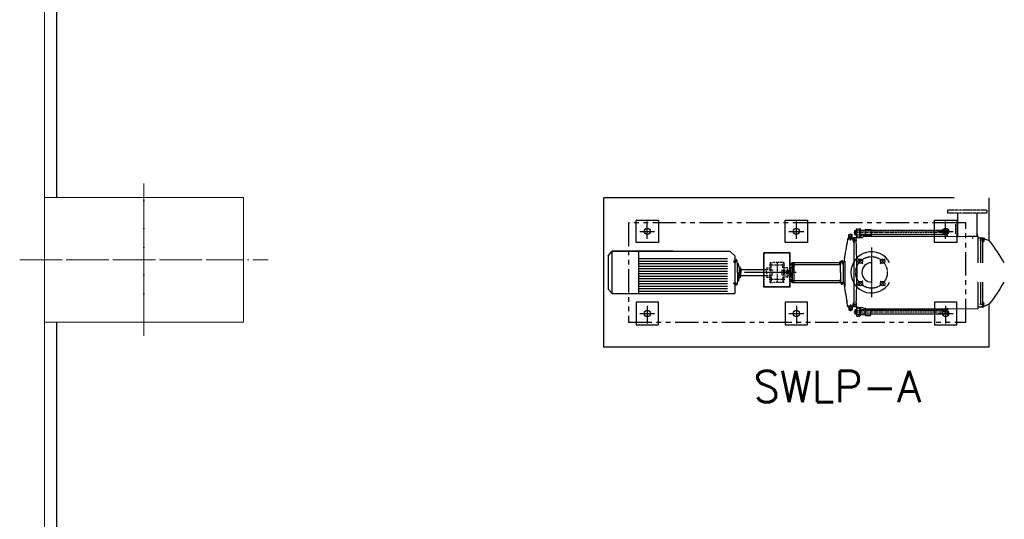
# Model space of a CAD drawing. Header units: inches. Extents: x -4968858 to -265257, y -220693 to 1871410.
# Tile 24 of 225: x -2040042 to -2036081, y 984800 to 986809. Entities that reach past the tile are written whole.
import ezdxf

# ---------------------------------------------------------------- set-up
doc = ezdxf.new("R2010")
doc.units = ezdxf.units.IN
doc.header["$MEASUREMENT"] = 0
for name, pattern in [('CENTER', [2, 1.25, -0.25, 0.25, -0.25]), ('CL-1', [1.25, 1, -0.125, 0, -0.125]), ('CONTINOUS', [0]), ('DASHED', [0.75, 0.5, -0.25]), ('PHANTOM', [2.5, 1.25, -0.25, 0.25, -0.25, 0.25, -0.25]), ('PHANTOM2', [1.25, 0.625, -0.125, 0.125, -0.125, 0.125, -0.125])]:
    doc.linetypes.add(name, pattern=pattern)
for name, color, linetype, lineweight in [('01_WALL', 54, 'Continuous', 15), ('13.CIVIL', 54, 'Continuous', 15), ('1_Text3.5', 2, 'Continuous', 18), ('CENTER', 1, 'CL-1', 13)]:
    doc.layers.add(name, color=color, linetype=linetype, lineweight=lineweight)
for name, color, linetype in [('08.SEAL WTR.PIPE', 33, 'Continuous'), ('1', 1, 'Continuous'), ('7', 1, 'CENTER'), ('9a', 6, 'PHANTOM2'), ('BOLT', 21, 'Continuous'), ('BRACKET', 240, 'Continuous'), ('COVERS', 220, 'Continuous'), ('DIFFUSER-PLATE', 50, 'Continuous'), ('DISCHARGE-CASING', 243, 'Continuous'), ('DWG', 1, 'Continuous'), ('FASTNER', 9, 'Continuous'), ('MBL', 2, 'Continuous'), ('PIN_BUSH_COUP', 7, 'Continuous'), ('SHAFT', 7, 'Continuous'), ('SUC. CASING', 2, 'Continuous')]:
    doc.layers.add(name, color=color, linetype=linetype)
doc.styles.add('1_Romans', font='romans.shx', dxfattribs={"width": 0.85})
doc.linetypes.add('FENCELINE1', pattern='A,0.25,-0.1,[133,ltypeshp.shx,S=0.1,R=0,X=-0.1,Y=0],-0.1,1', length=1.45)

# ---------------------------------------------------------------- blocks, each defined once
blk = doc.blocks.new('A$C1F1B71E3')
at = {"color": 1, "linetype": 'CENTER', "ltscale": 1.5}
for p, q in [((32704.8, 26338.9), (32704.8, 26409.3)), ((33304.8, 26338.9), (33304.8, 26409.3)), ((33904.8, 26338.9), (33904.8, 26409.3)), ((32674.5, 26369.1), (32735, 26369.1)), ((33274.5, 26369.1), (33335, 26369.1)), ((33874.5, 26369.1), (33935, 26369.1)), ((32704.8, 26069.3), (32704.8, 25998.9)), ((33304.8, 26069.3), (33304.8, 25998.9)), ((33904.8, 26069.3), (33904.8, 25998.9)), ((32674.5, 26039.1), (32735, 26039.1)), ((33274.5, 26039.1), (33335, 26039.1)), ((33874.5, 26039.1), (33935, 26039.1))]:
    blk.add_line(p, q, dxfattribs=at)
for p, q in [((32547.8, 26271.5), (32563.1, 26289.5)), ((32808.7, 26289.7), (32563.1, 26289.7)), ((32563.1, 26118.8), (32563.1, 26289.5)), ((33036.7, 26289.7), (33056.7, 26271.5)), ((33173.6, 26144.8), (33173.6, 26282.8)), ((33279.9, 26282.8), (33173.6, 26282.8)), ((33279.9, 26144.8), (33279.9, 26282.8)), ((32669.2, 26259.9), (33027.6, 26259.9)), ((32669.2, 26249.8), (33027.6, 26249.8)), ((32669.2, 26239.8), (33027.6, 26239.8)), ((32669.2, 26229.7), (33027.6, 26229.7)), ((33064.6, 26255.2), (33056.7, 26255.2)), ((33068.1, 26240.3), (33064.6, 26255.2)), ((33070.8, 26240.3), (33068.1, 26240.3)), ((33068.1, 26204.1), (33068.1, 26240.3)), ((33074.3, 26225.4), (33070.8, 26240.3)), ((33077.8, 26225.4), (33074.3, 26225.4)), ((33074.3, 26225.4), (33074.3, 26204.1)), ((33077.8, 26204.1), (33077.8, 26225.4)), ((32669.2, 26219.6), (33027.6, 26219.6)), ((32669.2, 26209.5), (33027.6, 26209.5)), ((32669.2, 26199.4), (33027.6, 26199.4)), ((32669.2, 26189.3), (33027.6, 26189.3)), ((33068.1, 26204.1), (33068.1, 26167.9)), ((33074.3, 26182.9), (33074.3, 26204.1)), ((33077.8, 26204.1), (33077.8, 26182.9)), ((32669.2, 26179.3), (33027.6, 26179.3)), ((32669.2, 26169.2), (33027.6, 26169.2)), ((32669.2, 26159.1), (33027.6, 26159.1)), ((32669.2, 26149), (33027.6, 26149)), ((33064.6, 26153), (33056.7, 26153)), ((33068.1, 26167.9), (33064.6, 26153)), ((33070.8, 26167.9), (33068.1, 26167.9)), ((33074.3, 26182.9), (33070.8, 26167.9)), ((33077.8, 26182.9), (33074.3, 26182.9)), ((33279.9, 26144.8), (33173.6, 26144.8)), ((32547.8, 26136.7), (32563.1, 26118.8)), ((32669.2, 26138.9), (33027.6, 26138.9)), ((32669.2, 26128.8), (33027.6, 26128.8))]:
    blk.add_line(p, q)
at = {"color": 7}
for p, q in [((32547.8, 26271.5), (32547.8, 26136.7)), ((32669.2, 26289.7), (32669.2, 26118.8)), ((33056.7, 26271.5), (33056.7, 26118.8)), ((33077.8, 26220.3), (33081.3, 26220.3)), ((33077.8, 26187.9), (33081.3, 26187.9)), ((33081.3, 26220.3), (33081.3, 26204.1)), ((33081.3, 26215.9), (33175.4, 26215.9)), ((33081.3, 26187.9), (33081.3, 26204.1)), ((33081.3, 26192.3), (33175.4, 26192.3))]:
    blk.add_line(p, q, dxfattribs=at)
at = {"color": 7, "linetype": 'Continuous'}
for p, q in [((32563.1, 26289.5), (33037, 26289.5)), ((32563.1, 26118.8), (33056.7, 26118.8))]:
    blk.add_line(p, q, dxfattribs=at)
at = {"color": 2, "linetype": 'DASHED', "ltscale": 12}
for p, q in [((33175.4, 26146.6), (33175.4, 26281)), ((33278.1, 26281), (33175.4, 26281)), ((33278.1, 26146.6), (33278.1, 26281)), ((33175.4, 26171.7), (33173.6, 26171.7)), ((33278.1, 26146.6), (33175.4, 26146.6)), ((33279.9, 26171.7), (33278.1, 26171.7))]:
    blk.add_line(p, q, dxfattribs=at)
at = {"color": 7, "linetype": 'DASHED', "ltscale": 12}
for p, q in [((33175.4, 26215.9), (33206.8, 26215.9)), ((33175.4, 26192.3), (33206.8, 26192.3)), ((33207.8, 26214.9), (33206.8, 26215.9)), ((33206.8, 26192.3), (33206.8, 26215.9)), ((33206.8, 26192.3), (33207.8, 26193.3)), ((33207.8, 26193.3), (33207.8, 26214.9)), ((33245.8, 26213.1), (33246.4, 26213.8)), ((33245.8, 26213.1), (33245.8, 26195.1)), ((33246.4, 26194.5), (33245.8, 26195.1)), ((33246.4, 26213.8), (33279.9, 26213.8)), ((33246.4, 26213.8), (33246.4, 26194.5)), ((33246.4, 26194.5), (33279.9, 26194.5)), ((33253.9, 26207.2), (33276.9, 26207.2)), ((33253.9, 26201), (33276.9, 26201))]:
    blk.add_line(p, q, dxfattribs=at)
at = {"color": 135}
blk.add_line((33290.9, 26204.1), (33290.9, 26216.4), dxfattribs=at)
at = {"color": 40, "linetype": 'PHANTOM', "ltscale": 75}
for points in [[(32629.8, 26404.1), (32629.8, 26004.1), (33986.4, 26004.1), (33986.4, 26404.1), (33946.2, 26404.1)], [(33946.2, 26404.1), (32629.8, 26404.1), (32629.8, 26404.1)]]:
    blk.add_lwpolyline(points, dxfattribs=at)
for points in [[(32749.8, 26324.1), (32659.8, 26324.1), (32659.8, 26414.1), (32749.8, 26414.1)], [(33349.8, 26324.1), (33259.8, 26324.1), (33259.8, 26414.1), (33349.8, 26414.1)], [(33949.8, 26324.1), (33859.8, 26324.1), (33859.8, 26414.1), (33949.8, 26414.1)], [(33060.6, 26250.4), (33052.6, 26250.4), (33052.6, 26248.1), (33060.6, 26248.1)], [(33060.6, 26248.1), (33052.6, 26248.1), (33052.6, 26245.8), (33060.6, 26245.8)], [(33060.6, 26160.1), (33052.6, 26160.1), (33052.6, 26162.4), (33060.6, 26162.4)], [(33060.6, 26157.8), (33052.6, 26157.8), (33052.6, 26160.1), (33060.6, 26160.1)], [(32749.8, 26084.1), (32659.8, 26084.1), (32659.8, 25994.1), (32749.8, 25994.1)], [(33349.8, 26084.1), (33259.8, 26084.1), (33259.8, 25994.1), (33349.8, 25994.1)], [(33949.8, 26084.1), (33859.8, 26084.1), (33859.8, 25994.1), (33949.8, 25994.1)]]:
    blk.add_lwpolyline(points, close=True)
for centre in [(32704.8, 26369.1), (33304.8, 26369.1), (33904.8, 26369.1), (32704.8, 26039.1), (33304.8, 26039.1), (33904.8, 26039.1)]:
    blk.add_circle(centre, 12.5)
at = {"color": 7, "linetype": 'DASHED', "ltscale": 12}
blk.add_arc((33253.9, 26204.1), 3.11, 90, 270, dxfattribs=at)
at = {"layer": '01_WALL'}
blk.add_line((30279.8, 47254.8), (30279.8, 19954.8), dxfattribs=at)
at = {"layer": '08.SEAL WTR.PIPE', "linetype": 'FENCELINE1', "ltscale": 300}
for p, q in [((30329.9, 26504.8), (30329.8, 29629.8)), ((30329.9, 20004.8), (30329.8, 26004.8))]:
    blk.add_line(p, q, dxfattribs=at)
at = {"layer": '1'}
for p, q in [((33952.8, 26442.3), (33952.8, 26350.3)), ((34030.8, 26442.3), (34030.8, 26350.4))]:
    blk.add_line(p, q, dxfattribs=at)
at = {"layer": '13.CIVIL'}
blk.add_line((30279.8, 47654.8), (30279.8, 17154.8), dxfattribs=at)
blk.add_lwpolyline([(30279.8, 26504.8), (30279.8, 26004.8), (31079.8, 26004.8), (31079.8, 26504.8)], close=True, dxfattribs=at)
blk.add_lwpolyline([(30279.8, 26504.8), (30279.8, 26004.8), (31079.8, 26004.8), (31079.8, 26504.8)], close=True, dxfattribs=at)
at = {"layer": '7'}
for p, q in [((34012.5, 26344.9), (34012.5, 26340.5)), ((33606.8, 26304.2), (33606.8, 26104)), ((33572, 26238.9), (33551.7, 26259.2)), ((33641.5, 26238.9), (33661.8, 26259.2)), ((33303.1, 26204.1), (33094.3, 26204.1)), ((33572, 26169.4), (33551.7, 26149)), ((33641.5, 26169.4), (33661.8, 26149))]:
    blk.add_line(p, q, dxfattribs=at)
blk.add_circle((33606.8, 26204.1), 63.5, dxfattribs=at)
at = {"layer": '9a'}
for p, q in [((34070.8, 26454.1), (33912.7, 26454.1)), ((33912.7, 26454.1), (33912.7, 26442.3)), ((34070.8, 26442.3), (33912.7, 26442.3)), ((34070.8, 26454.1), (34070.8, 26442.3))]:
    blk.add_line(p, q, dxfattribs=at)
at = {"layer": 'BOLT'}
blk.add_line((32669.2, 26289.7), (32813.5, 26289.7), dxfattribs=at)
at = {"layer": 'BRACKET', "color": 240}
for p, q in [((33534.6, 26343), (33532, 26339.8)), ((33545.2, 26343), (33534.6, 26343)), ((33537.7, 26065.3), (33537.7, 26343)), ((33549.2, 26204.1), (33545.2, 26343)), ((34046.8, 26243.1), (34046.8, 26343)), ((34046.8, 26343), (34057.3, 26343)), ((34054.2, 26243.1), (34054.2, 26343)), ((34057.3, 26343), (34060, 26339.8)), ((33509.7, 26339.8), (33508.3, 26323.7)), ((33532, 26339.8), (33509.7, 26339.8)), ((34060, 26339.8), (34060, 26338.1)), ((33295.3, 26204.1), (33295.3, 26235.9)), ((33295.3, 26235.9), (33478.9, 26235.9)), ((33496.2, 26246.4), (33478.9, 26246.4)), ((33478.9, 26235.9), (33478.9, 26246.4)), ((33482, 26204.1), (33482, 26244.6)), ((33494.1, 26163.4), (33494.1, 26244.8)), ((33500.1, 26249.9), (33500.1, 26148.6)), ((33482, 26204.1), (33482, 26163.6)), ((33545.2, 26065.3), (33549.2, 26204.1)), ((33295.3, 26172.3), (33295.3, 26179.2)), ((33295.3, 26172.3), (33475.8, 26172.3)), ((33475.8, 26172.3), (33482, 26172.3)), ((33478.9, 26169.2), (33478.9, 26161.8)), ((33496.2, 26161.8), (33478.9, 26161.8)), ((34046.8, 26074.6), (34046.8, 26165.1)), ((34054.2, 26081.4), (34054.2, 26165.1)), ((33509.7, 26068.4), (33508.3, 26084.5)), ((33532, 26068.4), (33509.7, 26068.4)), ((33534.6, 26065.3), (33532, 26068.4)), ((33545.2, 26065.3), (33534.6, 26065.3)), ((34046.8, 26065.3), (34057.3, 26065.3)), ((34057.3, 26065.3), (34060, 26068.4)), ((34060, 26068.4), (34060, 26070.1))]:
    blk.add_line(p, q, dxfattribs=at)
at = {"layer": 'BRACKET', "color": 240, "linetype": 'DASHED', "ltscale": 5}
for p, q in [((33295.3, 26244.6), (33295.3, 26235.9)), ((33295.3, 26244.6), (33482, 26244.6)), ((33482, 26244.6), (33493, 26244.6)), ((33295.3, 26163.6), (33295.3, 26172.3)), ((33295.3, 26163.6), (33482, 26163.6)), ((33482, 26163.6), (33493, 26163.6))]:
    blk.add_line(p, q, dxfattribs=at)
at = {"layer": 'BRACKET', "color": 240}
for centre, radius, start, end in [((36495.7, 25781.4), 3036.2, 169.7112, 171.2087), ((34022.6, 26201.1), 142, 64.7564, 80.2061), ((33157.9, 25646.7), 1149.9, 31.2425, 36.4276), ((33493, 26247.7), 3.11, 270, 313.3943), ((33475.8, 26169.2), 3.11, 0, 90), ((33493, 26160.5), 3.11, 46.6057, 90), ((33495, 26158.7), 3.11, 47.6904, 90), ((33592.6, 26265.9), 142, 226.6057, 228.7435), ((36495.7, 26626.8), 3036.2, 188.7913, 190.2888), ((33497, 26156.9), 3.11, 0, 48.7435), ((33157.9, 26761.5), 1149.9, 323.5724, 328.7575), ((34022.6, 26207.1), 142, 279.7939, 295.2436)]:
    blk.add_arc(centre, radius, start, end, dxfattribs=at)
at = {"layer": 'CENTER', "ltscale": 150}
for p, q in [((30679.8, 25948.6), (30679.8, 26561.1)), ((30679.8, 25948.6), (30679.8, 26561.1)), ((30679.8, 26549.8), (30679.8, 26059.8)), ((30179.8, 26254.8), (30979.8, 26254.8)), ((30179.8, 26254.8), (30979.8, 26254.8)), ((30179.8, 26254.8), (31179.8, 26254.8)), ((30179.8, 26254.8), (31179.8, 26254.8)), ((30201.2, 26254.8), (31001.2, 26254.8)), ((30201.2, 26254.8), (31001.2, 26254.8))]:
    blk.add_line(p, q, dxfattribs=at)
at = {"layer": 'CENTER', "color": 1, "ltscale": 10}
for p, q in [((33945.3, 26397.8), (33945.3, 26359.1)), ((34079.7, 26397.8), (34079.7, 26359.1))]:
    blk.add_line(p, q, dxfattribs=at)
at = {"layer": 'COVERS'}
for p, q in [((33289, 26228.1), (33284.9, 26224)), ((33289, 26235.9), (33289, 26204.1)), ((33289, 26235.9), (33295.3, 26235.9)), ((33295.3, 26235.9), (33295.3, 26229)), ((33283.1, 26204.1), (33283.1, 26219.6)), ((33283.1, 26188.6), (33283.1, 26204.1)), ((33289, 26180.1), (33284.9, 26184.2)), ((33289, 26172.3), (33289, 26204.1)), ((33295.3, 26172.3), (33295.3, 26204.1)), ((33289, 26172.3), (33295.3, 26172.3))]:
    blk.add_line(p, q, dxfattribs=at)
at = {"layer": 'COVERS', "linetype": 'DASHED', "ltscale": 5}
for p, q in [((33289, 26244.6), (33289, 26235.9)), ((33289, 26244.6), (33295.3, 26244.6)), ((33295.3, 26244.6), (33295.3, 26235.9)), ((33289, 26163.6), (33289, 26172.3)), ((33289, 26163.6), (33295.3, 26163.6)), ((33295.3, 26163.6), (33295.3, 26172.3))]:
    blk.add_line(p, q, dxfattribs=at)
at = {"layer": 'COVERS'}
for centre, start, end in [((33289.3, 26219.6), 135, 180), ((33289.3, 26188.6), 180, 225)]:
    blk.add_arc(centre, 6.23, start, end, dxfattribs=at)
at = {"layer": 'DIFFUSER-PLATE'}
blk.add_line((33993, 26350.4), (34034.3, 26350.4), dxfattribs=at)
at = {"layer": 'DISCHARGE-CASING'}
for p, q in [((33545.2, 26343), (33570.2, 26345.1)), ((33545.2, 26326.1), (33545.2, 26343)), ((33555.8, 26379.1), (33565, 26344.7)), ((33580.7, 26376), (33580.7, 26349.1)), ((33584.4, 26349.2), (33581.8, 26349.2)), ((33545.2, 26082.1), (33545.2, 26065.3)), ((33545.2, 26065.3), (33570.2, 26063.1)), ((33555.8, 26029.1), (33565, 26063.5)), ((33580.7, 26032.3), (33580.7, 26059.1)), ((33584.4, 26059), (33581.8, 26059))]:
    blk.add_line(p, q, dxfattribs=at)
for centre, start, end in [((33581.8, 26330.5), 90, 128.4175), ((33581.8, 26077.7), 231.5825, 270)]:
    blk.add_arc(centre, 18.7, start, end, dxfattribs=at)
at = {"layer": 'DWG', "linetype": 'ByBlock'}
for p, q in [((33938.8, 26504.1), (32529.8, 26504.1)), ((32529.8, 25904.1), (32529.8, 26504.1)), ((34079.8, 26331.1), (34079.8, 26504.1)), ((34079.8, 25904.1), (34079.8, 26077.1)), ((34079.8, 25904.1), (32529.8, 25904.1))]:
    blk.add_line(p, q, dxfattribs=at)
at = {"layer": 'FASTNER'}
for p, q in [((33516.6, 26356), (33515.7, 26355)), ((33515.7, 26355), (33522.2, 26355)), ((33515.7, 26341.8), (33515.7, 26355)), ((33516.6, 26356), (33522.2, 26356)), ((33516.6, 26341.8), (33516.6, 26356)), ((33527.7, 26356), (33522.2, 26356)), ((33528.7, 26355), (33522.2, 26355)), ((33527.7, 26356), (33528.7, 26355)), ((33527.7, 26341.8), (33527.7, 26356)), ((33528.7, 26341.8), (33528.7, 26355)), ((33512.2, 26341.8), (33532.2, 26341.8)), ((33512.2, 26341.8), (33512.2, 26339.8)), ((33512.2, 26339.8), (33532.2, 26339.8)), ((33532.2, 26341.8), (33532.2, 26339.8)), ((34059.8, 26341.8), (34059.8, 26339.8)), ((33485.7, 26249.9), (33482.7, 26248.3)), ((33482.7, 26248.3), (33482.7, 26246.4)), ((33482.7, 26246.4), (33492.5, 26246.4)), ((33484, 26248.7), (33491.2, 26248.7)), ((33485.4, 26248.3), (33485.4, 26246.4)), ((33485.7, 26251), (33485.7, 26249.9)), ((33485.7, 26251), (33489.5, 26251)), ((33485.7, 26249.9), (33489.5, 26249.9)), ((33489.5, 26251), (33489.5, 26249.9)), ((33492.5, 26248.3), (33489.5, 26249.9)), ((33489.9, 26248.3), (33489.9, 26246.4)), ((33492.5, 26248.3), (33492.5, 26246.4)), ((33483.5, 26160.4), (33483.5, 26161.8)), ((33491.8, 26161.8), (33483.5, 26161.8)), ((33490.7, 26160.3), (33484.6, 26160.3)), ((33485.7, 26160.4), (33485.7, 26161.8)), ((33485.7, 26157.4), (33486.1, 26155.7)), ((33485.7, 26157.4), (33489.5, 26157.4)), ((33489.2, 26155.7), (33486.1, 26155.7)), ((33489.5, 26157.4), (33489.2, 26155.7)), ((33489.5, 26160.4), (33489.5, 26161.8)), ((33491.8, 26160.4), (33491.8, 26161.8)), ((33512.2, 26068.4), (33532.2, 26068.4)), ((33512.2, 26066.4), (33512.2, 26068.4)), ((33512.2, 26066.4), (33532.2, 26066.4)), ((33515.7, 26066.4), (33515.7, 26053.2)), ((33516.6, 26066.4), (33516.6, 26052.2)), ((33527.7, 26066.4), (33527.7, 26052.2)), ((33528.7, 26066.4), (33528.7, 26053.2)), ((33532.2, 26066.4), (33532.2, 26068.4)), ((34059.8, 26066.4), (34059.8, 26068.4)), ((33516.6, 26052.2), (33515.7, 26053.2)), ((33515.7, 26053.2), (33522.2, 26053.2)), ((33516.6, 26052.2), (33522.2, 26052.2)), ((33528.7, 26053.2), (33522.2, 26053.2)), ((33527.7, 26052.2), (33522.2, 26052.2)), ((33527.7, 26052.2), (33528.7, 26053.2))]:
    blk.add_line(p, q, dxfattribs=at)
at = {"layer": 'FASTNER', "linetype": 'CENTER', "ltscale": 10}
for p, q in [((33522.2, 26332.8), (33522.2, 26359.5)), ((33912, 26363.5), (33536.4, 26363.5)), ((33530.8, 26333.6), (33550.3, 26333.6)), ((34060.6, 26333.6), (34042.3, 26333.6)), ((33280.3, 26236.8), (33296.1, 26236.8)), ((33487.6, 26253.9), (33487.6, 26236.9)), ((33280.3, 26171.4), (33296.1, 26171.4)), ((33487.6, 26154.3), (33487.6, 26169)), ((33522.2, 26075.4), (33522.2, 26048.7)), ((33530.8, 26074.6), (33550.3, 26074.6)), ((34060.6, 26074.6), (34042.3, 26074.6)), ((33912, 26044.7), (33536.4, 26044.7))]:
    blk.add_line(p, q, dxfattribs=at)
at = {"layer": 'FASTNER', "linetype": 'PHANTOM', "ltscale": 4}
for p, q in [((33540.1, 26370.9), (33541.4, 26372.2)), ((33540.1, 26356.1), (33540.1, 26370.9)), ((33540.1, 26370.9), (33546.3, 26370.9)), ((33540.1, 26356.1), (33546.3, 26356.1)), ((33540.1, 26356.1), (33541.4, 26354.8)), ((33541.4, 26354.8), (33541.4, 26372.2)), ((33546.3, 26372.2), (33541.4, 26372.2)), ((33546.3, 26354.8), (33541.4, 26354.8)), ((33758.9, 26372.2), (33560.8, 26372.2)), ((33560.8, 26370.9), (33758.7, 26370.9)), ((33560.8, 26356.1), (33756.6, 26356.1)), ((33756.4, 26354.8), (33560.8, 26354.8)), ((33562.7, 26373.5), (33581.3, 26373.5)), ((33562.7, 26353.5), (33605.7, 26353.5)), ((33581.3, 26372.2), (33581.3, 26374.1)), ((33581.3, 26353.5), (33581.3, 26354.8)), ((33584.4, 26377.2), (33604, 26377.2)), ((33603.4, 26379.9), (33606.1, 26349.9)), ((33912, 26354.8), (33756.4, 26354.8)), ((33756.6, 26356.1), (33912, 26356.1)), ((33758.7, 26370.9), (33912, 26370.9)), ((33912, 26372.2), (33758.9, 26372.2)), ((33912, 26347.4), (33912, 26378.7)), ((33533.1, 26338.7), (33533.1, 26328.5)), ((33533.6, 26340.4), (33533.4, 26340)), ((33533.6, 26326.8), (33533.4, 26327.2)), ((33533.6, 26340.4), (33537.7, 26340.4)), ((33533.6, 26337), (33537.7, 26337)), ((33533.6, 26330.2), (33537.7, 26330.2)), ((33533.6, 26326.8), (33537.7, 26326.8)), ((33537.7, 26340.4), (33537.7, 26326.8)), ((34054.2, 26340.4), (34054.2, 26326.8)), ((34058.4, 26340.4), (34054.2, 26340.4)), ((34058.4, 26337), (34054.2, 26337)), ((34058.4, 26330.2), (34054.2, 26330.2)), ((34058.4, 26326.8), (34054.2, 26326.8)), ((34058.4, 26340.4), (34058.6, 26340)), ((34058.4, 26326.8), (34058.6, 26327.2)), ((34058.9, 26338.7), (34058.9, 26328.5)), ((33533.1, 26069.5), (33533.1, 26079.7)), ((33533.6, 26081.4), (33533.4, 26081)), ((33533.6, 26067.8), (33533.4, 26068.2)), ((33533.6, 26081.4), (33537.7, 26081.4)), ((33533.6, 26078), (33537.7, 26078)), ((33533.6, 26071.2), (33537.7, 26071.2)), ((33533.6, 26067.8), (33537.7, 26067.8)), ((33537.7, 26067.8), (33537.7, 26081.4)), ((34054.2, 26067.8), (34054.2, 26081.4)), ((34058.4, 26081.4), (34054.2, 26081.4)), ((34058.4, 26078), (34054.2, 26078)), ((34058.4, 26071.2), (34054.2, 26071.2)), ((34058.4, 26067.8), (34054.2, 26067.8)), ((34058.4, 26081.4), (34058.6, 26081)), ((34058.4, 26067.8), (34058.6, 26068.2)), ((34058.9, 26069.5), (34058.9, 26079.7)), ((33540.1, 26052.1), (33541.4, 26053.4)), ((33540.1, 26052.1), (33546.3, 26052.1)), ((33540.1, 26052.1), (33540.1, 26037.3)), ((33540.1, 26037.3), (33546.3, 26037.3)), ((33540.1, 26037.3), (33541.4, 26036)), ((33541.4, 26053.4), (33541.4, 26036)), ((33546.3, 26053.4), (33541.4, 26053.4)), ((33546.3, 26036), (33541.4, 26036)), ((33756.4, 26053.4), (33560.8, 26053.4)), ((33560.8, 26052.1), (33756.6, 26052.1)), ((33560.8, 26037.3), (33758.7, 26037.3)), ((33758.9, 26036), (33560.8, 26036)), ((33562.7, 26054.7), (33605.7, 26054.7)), ((33562.7, 26034.7), (33581.3, 26034.7)), ((33581.3, 26054.7), (33581.3, 26053.4)), ((33581.3, 26036), (33581.3, 26034.1)), ((33584.4, 26031), (33604, 26031)), ((33603.4, 26028.3), (33606.1, 26058.3)), ((33912, 26053.4), (33756.4, 26053.4)), ((33756.6, 26052.1), (33912, 26052.1)), ((33758.7, 26037.3), (33912, 26037.3)), ((33912, 26036), (33758.9, 26036)), ((33912, 26060.8), (33912, 26029.5))]:
    blk.add_line(p, q, dxfattribs=at)
at = {"layer": 'FASTNER', "color": 21, "linetype": 'PHANTOM', "ltscale": 4}
for p, q in [((33546.3, 26351.6), (33546.3, 26375.4)), ((33547.5, 26379.4), (33547, 26378.5)), ((33547.5, 26347.6), (33547, 26348.5)), ((33547.5, 26379.4), (33559.6, 26379.4)), ((33547.5, 26371.5), (33559.6, 26371.5)), ((33547.5, 26355.5), (33559.6, 26355.5)), ((33547.5, 26347.6), (33559.6, 26347.6)), ((33559.6, 26379.4), (33560.1, 26378.5)), ((33559.6, 26347.6), (33560.1, 26348.5)), ((33560.8, 26351.6), (33560.8, 26375.4)), ((33546.3, 26056.6), (33546.3, 26032.8)), ((33547.5, 26060.6), (33547, 26059.7)), ((33547.5, 26028.8), (33547, 26029.7)), ((33547.5, 26060.6), (33559.6, 26060.6)), ((33547.5, 26052.7), (33559.6, 26052.7)), ((33547.5, 26036.8), (33559.6, 26036.8)), ((33547.5, 26028.8), (33559.6, 26028.8)), ((33559.6, 26060.6), (33560.1, 26059.7)), ((33559.6, 26028.8), (33560.1, 26029.7)), ((33560.8, 26056.6), (33560.8, 26032.8))]:
    blk.add_line(p, q, dxfattribs=at)
at = {"layer": 'FASTNER', "linetype": 'PHANTOM', "ltscale": 2}
for p, q in [((33285, 26241.4), (33285, 26232.2)), ((33285.3, 26242.5), (33285.5, 26242.9)), ((33285.3, 26231), (33285.5, 26230.7)), ((33285.5, 26242.9), (33289, 26242.9)), ((33285.5, 26239.8), (33289, 26239.8)), ((33285.5, 26233.7), (33289, 26233.7)), ((33285.5, 26230.7), (33289, 26230.7)), ((33289, 26242.9), (33289, 26230.7)), ((33285, 26166.8), (33285, 26176)), ((33285.3, 26177.2), (33285.5, 26177.5)), ((33285.3, 26165.7), (33285.5, 26165.3)), ((33285.5, 26177.5), (33289, 26177.5)), ((33285.5, 26174.5), (33289, 26174.5)), ((33285.5, 26168.4), (33289, 26168.4)), ((33285.5, 26165.3), (33289, 26165.3)), ((33289, 26165.3), (33289, 26177.5))]:
    blk.add_line(p, q, dxfattribs=at)
at = {"layer": 'FASTNER', "linetype": 'PHANTOM', "ltscale": 4}
for points in [[(33560.8, 26380.2), (33560.8, 26366.2)], [(33560.8, 26028), (33560.8, 26042)]]:
    blk.add_lwpolyline(points, dxfattribs=at)
at = {"layer": 'FASTNER', "color": 3, "linetype": 'PHANTOM', "ltscale": 4}
for points in [[(33560.8, 26364.2), (33560.8, 26344.6), (33562.7, 26344.6), (33562.7, 26363.5)], [(33560.8, 26044.1), (33560.8, 26063.6), (33562.7, 26063.6), (33562.7, 26044.7)]]:
    blk.add_lwpolyline(points, dxfattribs=at)
at = {"layer": 'FASTNER', "color": 21, "linetype": 'PHANTOM', "ltscale": 4}
for centre, radius, start, end in [((33553.3, 26375.4), 7.04, 154.3842, 214.3842), ((33572.6, 26363.5), 26.3, 162.412, 197.588), ((33553.3, 26351.6), 7.04, 145.6158, 205.6158), ((33553.7, 26375.4), 7.04, 325.6158, 25.6158), ((33534.5, 26363.5), 26.3, 342.412, 17.588), ((33553.7, 26351.6), 7.04, 334.3842, 34.3842), ((33553.3, 26056.6), 7.04, 154.3842, 214.3842), ((33572.6, 26044.7), 26.3, 162.412, 197.588), ((33553.3, 26032.8), 7.04, 145.6158, 205.6158), ((33553.7, 26056.6), 7.04, 325.6158, 25.6158), ((33534.5, 26044.7), 26.3, 342.412, 17.588), ((33553.7, 26032.8), 7.04, 334.3842, 34.3842)]:
    blk.add_arc(centre, radius, start, end, dxfattribs=at)
at = {"layer": 'FASTNER', "linetype": 'PHANTOM', "ltscale": 4}
for centre, radius, start, end in [((33584.4, 26374.1), 3.11, 90, 180), ((33536.1, 26338.7), 3.02, 154.3842, 214.3842), ((33544.4, 26333.6), 11.3, 162.412, 197.588), ((33536.1, 26328.5), 3.02, 145.6158, 205.6158), ((34055.9, 26338.7), 3.02, 325.6158, 25.6158), ((34047.6, 26333.6), 11.3, 342.412, 17.588), ((34055.9, 26328.5), 3.02, 334.3842, 34.3842), ((33536.1, 26079.7), 3.02, 154.3842, 214.3842), ((33544.4, 26074.6), 11.3, 162.412, 197.588), ((33536.1, 26069.5), 3.02, 145.6158, 205.6158), ((34055.9, 26079.7), 3.02, 325.6158, 25.6158), ((34047.6, 26074.6), 11.3, 342.412, 17.588), ((34055.9, 26069.5), 3.02, 334.3842, 34.3842), ((33584.4, 26034.1), 3.11, 180, 270)]:
    blk.add_arc(centre, radius, start, end, dxfattribs=at)
at = {"layer": 'FASTNER', "linetype": 'PHANTOM', "ltscale": 2}
for centre, radius, start, end in [((33287.8, 26241.4), 2.71, 154.3842, 214.3842), ((33295.2, 26236.8), 10.1, 162.412, 197.588), ((33287.8, 26232.2), 2.71, 145.6158, 205.6158), ((33287.8, 26176), 2.71, 154.3842, 214.3842), ((33295.2, 26171.4), 10.1, 162.412, 197.588), ((33287.8, 26166.8), 2.71, 145.6158, 205.6158)]:
    blk.add_arc(centre, radius, start, end, dxfattribs=at)
at = {"layer": 'FASTNER'}
for centre, radius, start, end in [((33484, 26246.2), 2.51, 58.1092, 121.8908), ((33487.6, 26241.7), 7, 71.0754, 108.9246), ((33491.2, 26246.2), 2.51, 58.1092, 121.8908), ((33484.6, 26163.8), 3.5, 251.0754, 288.9246), ((33483.8, 26158), 2.33, 344.5693, 70.7497), ((33487.6, 26169.8), 9.56, 258.5788, 281.4212), ((33491.4, 26158), 2.33, 109.2503, 195.4307), ((33490.7, 26163.8), 3.5, 251.0754, 288.9246)]:
    blk.add_arc(centre, radius, start, end, dxfattribs=at)
at = {"layer": 'MBL'}
for centre in [(33561.9, 26249), (33651.7, 26249), (33561.9, 26159.2), (33651.7, 26159.2)]:
    blk.add_circle(centre, 9, dxfattribs=at)
for radius, start, end in [(82.5, 28.2115, 331.7885), (39, 90, 270)]:
    blk.add_arc((33606.8, 26204.1), radius, start, end, dxfattribs=at)
at = {"layer": 'PIN_BUSH_COUP', "color": 11, "linetype": 'CENTER', "ltscale": 12}
for p, q in [((33258.2, 26232.9), (33195.3, 26232.9)), ((33258.2, 26175.3), (33195.3, 26175.3))]:
    blk.add_line(p, q, dxfattribs=at)
at = {"layer": 'PIN_BUSH_COUP', "color": 51, "linetype": 'DASHED', "ltscale": 12}
for p, q in [((33199.1, 26244.1), (33199.1, 26204.1)), ((33199.1, 26244.1), (33209.9, 26244.1)), ((33199.1, 26241.4), (33203.3, 26241.4)), ((33203.3, 26222.9), (33203.3, 26241.4)), ((33254.4, 26244.1), (33209.9, 26244.1)), ((33226.8, 26244.1), (33226.8, 26164.1)), ((33250.3, 26222.9), (33250.3, 26241.4)), ((33254.4, 26241.4), (33250.3, 26241.4)), ((33254.4, 26244.1), (33254.4, 26204.1)), ((33183.8, 26222.9), (33203.3, 26222.9)), ((33183.8, 26204.1), (33183.8, 26222.9)), ((33183.8, 26204.1), (33183.8, 26185.3)), ((33183.8, 26185.3), (33203.3, 26185.3)), ((33199.1, 26164.1), (33199.1, 26204.1)), ((33203.3, 26185.3), (33203.3, 26166.8)), ((33269.7, 26222.9), (33250.3, 26222.9)), ((33250.3, 26185.3), (33250.3, 26166.8)), ((33269.7, 26185.3), (33250.3, 26185.3)), ((33254.4, 26164.1), (33254.4, 26204.1)), ((33269.7, 26204.1), (33269.7, 26222.9)), ((33269.7, 26204.1), (33269.7, 26185.3)), ((33199.1, 26166.8), (33203.3, 26166.8)), ((33199.1, 26164.1), (33209.9, 26164.1)), ((33254.4, 26164.1), (33209.9, 26164.1)), ((33254.4, 26166.8), (33250.3, 26166.8))]:
    blk.add_line(p, q, dxfattribs=at)
at = {"layer": 'SHAFT'}
for p, q in [((33279.9, 26213.8), (33283.1, 26213.8)), ((33279.9, 26194.5), (33283.1, 26194.5))]:
    blk.add_line(p, q, dxfattribs=at)
blk.add_arc((33276.9, 26204.1), 3.11, 270, 90, dxfattribs=at)
at = {"layer": 'SUC. CASING', "color": 2}
for p, q in [((33584.4, 26349.2), (34000, 26350.4)), ((34031.5, 26359.3), (34032, 26350.4)), ((34034.3, 26350.4), (34034.3, 26243.1)), ((34034.3, 26343), (34046.8, 26343)), ((34034.3, 26236), (34034, 26236.1)), ((34034.3, 26165.1), (34034.3, 26057.7)), ((34034.3, 26065.3), (34046.8, 26065.3)), ((33584.4, 26059), (34034.3, 26057.7))]:
    blk.add_line(p, q, dxfattribs=at)
at = {"layer": '1_Text3.5', "style": '1_Romans'}
blk.add_text('SWLP-A', height=125, dxfattribs=at).set_placement((33131.5, 25683.2))
blk = doc.blocks.new('AHP BLOCK')
at = {"xscale": 0.001, "yscale": 0.001, "zscale": 0.001}
blk.add_blockref('A$C1F1B71E3', (-166.1155, 61.8393), dxfattribs=at)

msp = doc.modelspace()

# ---------------------------------------------------------------- block references
at = {"color": 1, "linetype": 'CONTINOUS', "lineweight": 15, "xscale": 1000, "yscale": 1000, "zscale": 1000}
msp.add_blockref('AHP BLOCK', (-1904106.5, 897749.5), dxfattribs=at)

doc.saveas('drawing.dxf')
